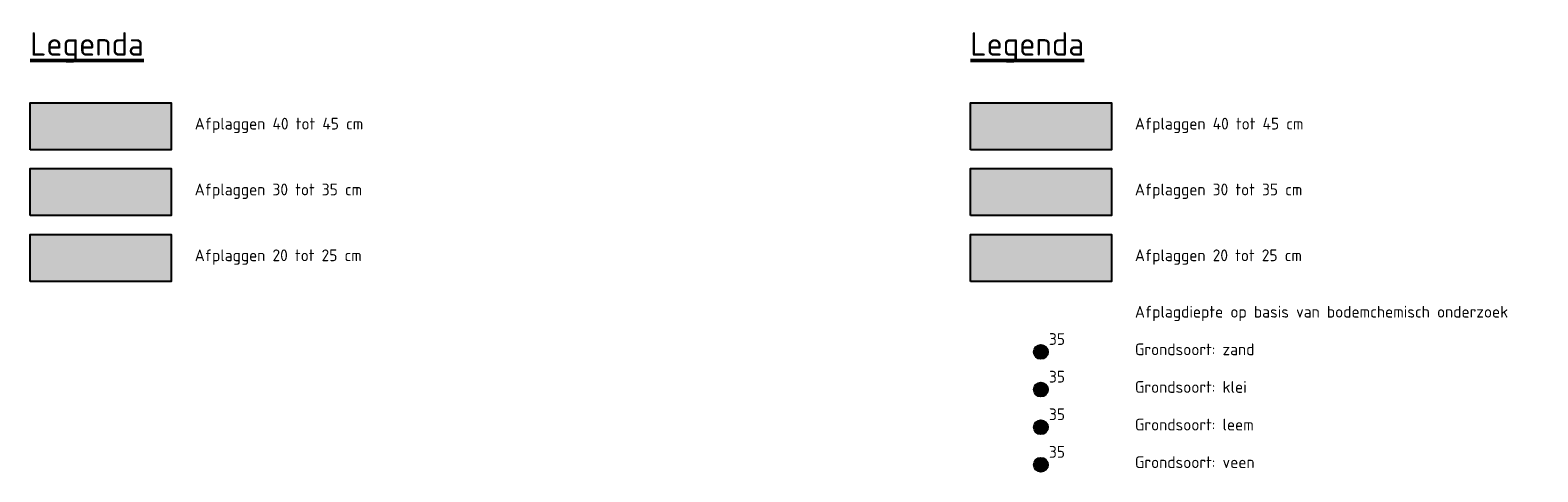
# Model space of a CAD drawing. Header units: metres. Extents: x 195679 to 205389, y 462624 to 463766.
# Tile 5 of 5: x 204587 to 205389, y 462624 to 462859. Entities that reach past the tile are written whole.
import ezdxf

# ---------------------------------------------------------------- set-up
doc = ezdxf.new("R2010")
doc.units = ezdxf.units.M
doc.header["$LTSCALE"] = 2.5
doc.layers.get('0').update_dxf_attribs({"lineweight": 25})
for name, color, linetype, lineweight in [('N-WE-MO-ONDERZOEK_BORING_KLEI-S-2500', 202, 'Continuous', 25), ('N-WE-MO-ONDERZOEK_BORING_LEEM-S-2500', 94, 'Continuous', 25), ('N-WE-MO-ONDERZOEK_BORING_VEEN-S-2500', 240, 'Continuous', 25), ('N-WE-MO-ONDERZOEK_BORING_ZAND-S-2500', 30, 'Continuous', 25), ('X-XX-AL-LEGENDA-GD', 7, 'Continuous', 25), ('X-XX-AL-LEGENDA-T25', 7, 'Continuous', 25), ('X-XX-AL-LEGENDA-T50', 7, 'Continuous', 50)]:
    doc.layers.add(name, color=color, linetype=linetype, lineweight=lineweight)
for name, color, linetype, lineweight, transparency in [('N-WE-WA-AFPLAGGEN 20 tot 25 cm', 140, 'Continuous', 25, 0.6), ('N-WE-WA-AFPLAGGEN 30 tot 35 cm', 150, 'Continuous', 25, 0.4), ('N-WE-WA-AFPLAGGEN 40 tot 45 cm', 160, 'Continuous', 25, 0.6)]:
    doc.layers.add(name, color=color, linetype=linetype, lineweight=lineweight, transparency=transparency)
doc.styles.add('NLCS-ISO', font='NLCS-ISO.ttf')

# ---------------------------------------------------------------- blocks, each defined once
blk = doc.blocks.new('SMO-BODEM_BORING-SO')
h = blk.add_hatch(color=256)
edge = h.paths.add_edge_path()
edge.add_arc((0, 0), 1.5, 0, 360)
blk.add_circle((0, 0), 1.5)
at = {"style": 'NLCS-ISO'}
blk.add_attdef('NR', (1.72, 1.49), '', height=2.5, dxfattribs=at)

msp = doc.modelspace()

# ---------------------------------------------------------------- hatches: boundary and pattern name
at = {"layer": 'N-WE-WA-AFPLAGGEN 20 tot 25 cm'}
for points in [[(204586.95, 462725.66), (204586.95, 462750.66), (204661.95, 462750.66), (204661.95, 462725.66)], [(205086.95, 462725.66), (205086.95, 462750.66), (205161.95, 462750.66), (205161.95, 462725.66)]]:
    msp.add_hatch(color=256, dxfattribs=at).paths.add_polyline_path(points)
at = {"layer": 'N-WE-WA-AFPLAGGEN 30 tot 35 cm'}
for points in [[(204586.95, 462760.66), (204586.95, 462785.66), (204661.95, 462785.66), (204661.95, 462760.66)], [(205086.95, 462760.66), (205086.95, 462785.66), (205161.95, 462785.66), (205161.95, 462760.66)]]:
    msp.add_hatch(color=256, dxfattribs=at).paths.add_polyline_path(points)
at = {"layer": 'N-WE-WA-AFPLAGGEN 40 tot 45 cm'}
for points in [[(204586.95, 462795.66), (204586.95, 462820.66), (204661.95, 462820.66), (204661.95, 462795.66)], [(205086.95, 462795.66), (205086.95, 462820.66), (205161.95, 462820.66), (205161.95, 462795.66)]]:
    msp.add_hatch(color=256, dxfattribs=at).paths.add_polyline_path(points)

# ---------------------------------------------------------------- linework, layer by layer
at = {"layer": 'X-XX-AL-LEGENDA-GD'}
for points in [[(204586.95, 462795.66), (204586.95, 462820.66), (204661.95, 462820.66), (204661.95, 462795.66)], [(205086.95, 462795.66), (205086.95, 462820.66), (205161.95, 462820.66), (205161.95, 462795.66)], [(204586.95, 462760.66), (204586.95, 462785.66), (204661.95, 462785.66), (204661.95, 462760.66)], [(205086.95, 462760.66), (205086.95, 462785.66), (205161.95, 462785.66), (205161.95, 462760.66)], [(204586.95, 462725.66), (204586.95, 462750.66), (204661.95, 462750.66), (204661.95, 462725.66)], [(205086.95, 462725.66), (205086.95, 462750.66), (205161.95, 462750.66), (205161.95, 462725.66)]]:
    msp.add_lwpolyline(points, close=True, dxfattribs=at)

# ---------------------------------------------------------------- block references
at = {"layer": 'N-WE-MO-ONDERZOEK_BORING_KLEI-S-2500', "xscale": 2.5, "yscale": 2.5, "zscale": 2.5}
msp.add_blockref('SMO-BODEM_BORING-SO', (205124.45, 462668.16), dxfattribs=at).add_auto_attribs({'NR': '35'})
at = {"layer": 'N-WE-MO-ONDERZOEK_BORING_LEEM-S-2500', "xscale": 2.5, "yscale": 2.5, "zscale": 2.5}
msp.add_blockref('SMO-BODEM_BORING-SO', (205124.45, 462648.16), dxfattribs=at).add_auto_attribs({'NR': '35'})
at = {"layer": 'N-WE-MO-ONDERZOEK_BORING_VEEN-S-2500', "xscale": 2.5, "yscale": 2.5, "zscale": 2.5}
msp.add_blockref('SMO-BODEM_BORING-SO', (205124.45, 462628.16), dxfattribs=at).add_auto_attribs({'NR': '35'})
at = {"layer": 'N-WE-MO-ONDERZOEK_BORING_ZAND-S-2500', "xscale": 2.5, "yscale": 2.5, "zscale": 2.5}
msp.add_blockref('SMO-BODEM_BORING-SO', (205124.45, 462688.16), dxfattribs=at).add_auto_attribs({'NR': '35'})

# ---------------------------------------------------------------- texts
at = {"layer": 'X-XX-AL-LEGENDA-T25', "char_height": 6.25, "attachment_point": 1, "line_spacing_factor": 0.8, "style": 'NLCS-ISO'}
for s, insert in [('Afplaggen 40 tot 45 cm', (204674.45, 462812.66)), ('Afplaggen 40 tot 45 cm', (205174.45, 462812.66)), ('Afplaggen 30 tot 35 cm', (204674.45, 462777.66)), ('Afplaggen 30 tot 35 cm', (205174.45, 462777.66)), ('Afplaggen 20 tot 25 cm', (204674.45, 462742.66)), ('Afplaggen 20 tot 25 cm', (205174.45, 462742.66)), ('Afplagdiepte op basis van bodemchemisch onderzoek', (205174.45, 462712.66)), ('Grondsoort: zand', (205174.45, 462692.66)), ('Grondsoort: klei', (205174.45, 462672.66)), ('Grondsoort: leem', (205174.45, 462652.66)), ('Grondsoort: veen', (205174.45, 462632.66))]:
    msp.add_mtext(s, dxfattribs=dict(at, insert=insert))
at = {"layer": 'X-XX-AL-LEGENDA-T50', "style": 'NLCS-ISO'}
for p in [(204586.95, 462845.66), (205086.95, 462845.66)]:
    msp.add_text('%%ULegenda', height=12.5, dxfattribs=at).set_placement(p)

doc.saveas('drawing.dxf')
